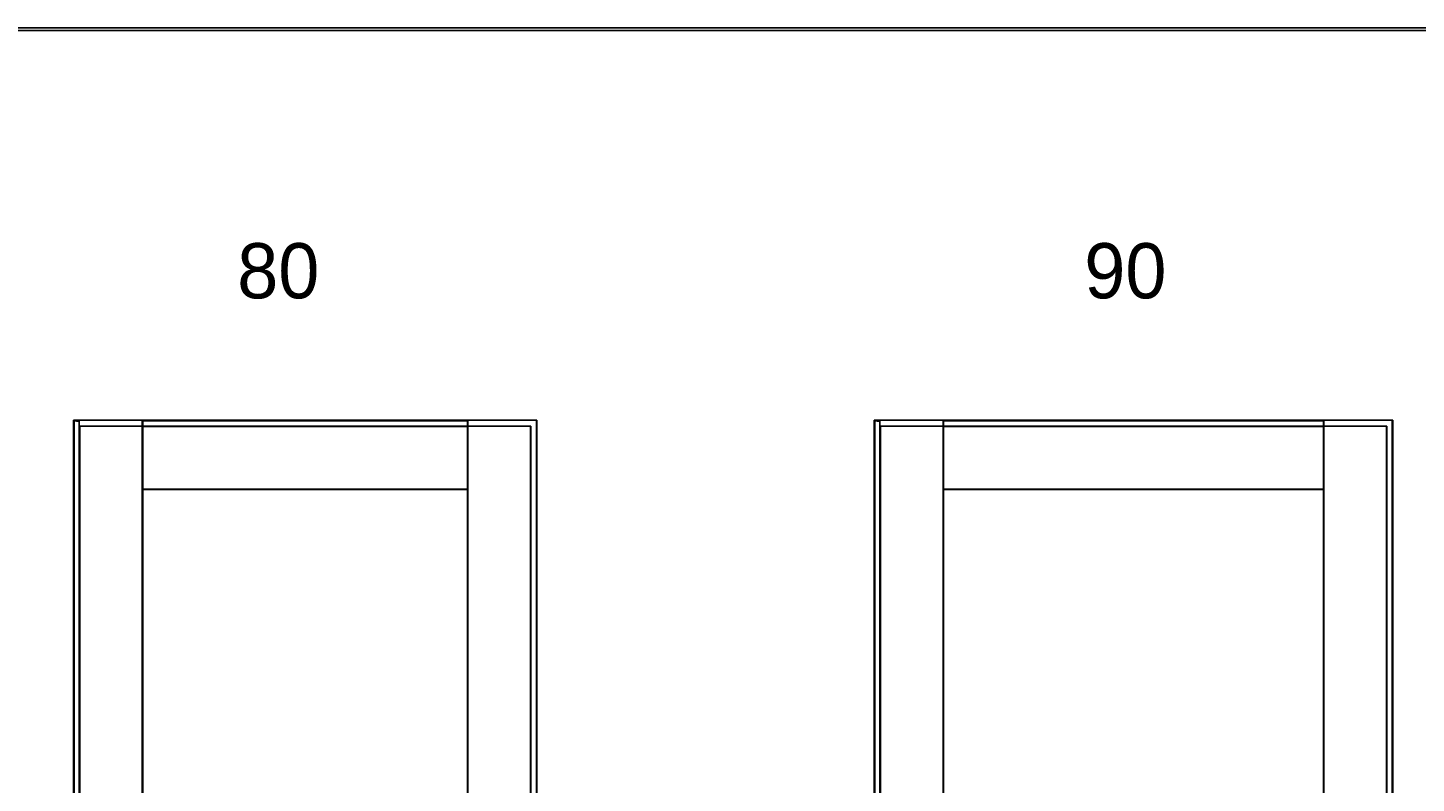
# Model space of a CAD drawing. Header units: millimetres. Extents: x 0 to 17620, y 0 to 4200.
# Tile 8 of 20: x 4020 to 6534, y 2831 to 4200. Entities that reach past the tile are written whole.
import ezdxf
from ezdxf.lldxf.tags import DXFTag

# ---------------------------------------------------------------- set-up
doc = ezdxf.new("R2010")
doc.units = ezdxf.units.MM
for name, color, linetype in [('1', 250, 'Continuous'), ('151', 250, 'Continuous'), ('152', 250, 'Continuous'), ('256', 250, 'Continuous')]:
    doc.layers.add(name, color=color, linetype=linetype)
doc.styles.add('Montserrat', font='Montserrat-Regular.ttf')
tags = doc.linetypes.add('DASHED', pattern=[25.72, 12.86, -12.86]).pattern_tags.tags
tags[6:7] = [DXFTag(74, 4), DXFTag(75, 0), DXFTag(340, '0'), DXFTag(46, 0.0), DXFTag(50, 0.0), DXFTag(44, 0.0), DXFTag(45, 0.0)]
tags[4:5] = [DXFTag(74, 4), DXFTag(75, 0), DXFTag(340, '0'), DXFTag(46, 0.0), DXFTag(50, 0.0), DXFTag(44, 0.0), DXFTag(45, 0.0)]

msp = doc.modelspace()

# ---------------------------------------------------------------- linework, layer by layer
at = {"layer": '151', "linetype": 'DASHED'}
for p, q in [((5552.4, 3488.7), (5553.7, 3487.4)), ((5553.7, 1461.7), (5553.7, 3487.4)), ((6488.4, 3488.7), (5555.4, 3488.7)), ((5562.9, 3487.2), (5562.9, 3478.2)), ((5562.9, 3478.2), (5562.9, 1461.7)), ((6480.9, 3478.2), (5562.9, 3478.2)), ((5563.8, 3478.2), (5563.8, 1461.7)), ((6365.9, 3477.4), (5677.9, 3477.4)), ((6480.1, 1461.7), (6480.1, 3478.2)), ((6480.9, 3478.2), (6480.9, 1461.7)), ((6489.9, 3487.2), (6491.4, 3488.7)), ((6491.4, 1464.7), (6491.4, 3485.7))]:
    msp.add_line(p, q, dxfattribs=at)
at = {"layer": '151', "linetype": 'Continuous'}
for p, q in [((5552.4, 3488.7), (5553.3, 3488.7)), ((5552.4, 1461.7), (5552.4, 3488.7)), ((5677.1, 3488.7), (5553.3, 3488.7)), ((5553.3, 1461.7), (5553.3, 3488.7)), ((5677.1, 3488.7), (5677.9, 3488.7)), ((5677.1, 3488.7), (5677.1, 2576.7)), ((5677.9, 3488.7), (6365.9, 3488.7)), ((5677.9, 2576.7), (5677.9, 3488.7)), ((5677.9, 3487.9), (6365.9, 3487.9)), ((6365.9, 3488.7), (6366.8, 3488.7)), ((6365.9, 1461.7), (6365.9, 3488.7)), ((6366.8, 3488.7), (6490.6, 3488.7)), ((6366.8, 1461.7), (6366.8, 3488.7)), ((6490.6, 3488.7), (6491.4, 3488.7)), ((6490.6, 3488.7), (6490.6, 1461.7)), ((6491.4, 1461.7), (6491.4, 3488.7)), ((6365.9, 3364.1), (5677.9, 3364.1)), ((5677.9, 3363.2), (6365.9, 3363.2))]:
    msp.add_line(p, q, dxfattribs=at)
at = {"layer": '151', "linetype": 'DASHED'}
msp.add_ellipse((4383.7, 3487.2), major_axis=(1179.2, 0), ratio=0.001272, start_param=0, end_param=0.124906, dxfattribs=at)
at = {"layer": '152', "linetype": 'Continuous'}
for p, q in [((4102.4, 3488.7), (4103.3, 3488.7)), ((4102.4, 1461.7), (4102.4, 3488.7)), ((4227.1, 3488.7), (4103.3, 3488.7)), ((4103.3, 1461.7), (4103.3, 3488.7)), ((4227.1, 3488.7), (4227.9, 3488.7)), ((4227.1, 3488.7), (4227.1, 2576.7)), ((4227.9, 2576.7), (4227.9, 3488.7)), ((4227.9, 3488.7), (4815.9, 3488.7)), ((4227.9, 3487.9), (4815.9, 3487.9)), ((4815.9, 3488.7), (4816.8, 3488.7)), ((4815.9, 1461.7), (4815.9, 3488.7)), ((4816.8, 3488.7), (4940.6, 3488.7)), ((4816.8, 1461.7), (4816.8, 3488.7)), ((4940.6, 3488.7), (4940.6, 1461.7)), ((4940.6, 3488.7), (4941.4, 3488.7)), ((4941.4, 1461.7), (4941.4, 3488.7)), ((4815.9, 3364.1), (4227.9, 3364.1)), ((4227.9, 3363.2), (4815.9, 3363.2))]:
    msp.add_line(p, q, dxfattribs=at)
at = {"layer": '152', "linetype": 'DASHED'}
for p, q in [((4102.4, 3488.7), (4103.7, 3487.4)), ((4103.7, 1461.7), (4103.7, 3487.4)), ((4938.4, 3488.7), (4105.4, 3488.7)), ((4112.9, 3487.2), (4112.9, 3478.2)), ((4112.9, 3478.2), (4112.9, 1461.7)), ((4930.9, 3478.2), (4112.9, 3478.2)), ((4113.8, 3478.2), (4113.8, 1461.7)), ((4815.9, 3477.4), (4227.9, 3477.4)), ((4930.1, 1461.7), (4930.1, 3478.2)), ((4930.9, 3478.2), (4930.9, 1461.7)), ((4939.9, 3487.2), (4941.4, 3488.7)), ((4941.4, 1464.7), (4941.4, 3485.7))]:
    msp.add_line(p, q, dxfattribs=at)
msp.add_ellipse((2933.7, 3487.2), major_axis=(1179.2, 0), ratio=0.001272, start_param=0, end_param=0.124906, dxfattribs=at)
at = {"layer": '256', "linetype": 'Continuous'}
for p, q in [((0, 4200), (11880, 4200)), ((5, 4195), (11875, 4195))]:
    msp.add_line(p, q, dxfattribs=at)

# ---------------------------------------------------------------- texts
at = {"layer": '1', "linetype": 'Continuous', "char_height": 2, "attachment_point": 7, "line_spacing_factor": 1.076592, "style": 'Montserrat'}
for s, insert in [('\\fMontserrat|b0|i0;\\W1.0000;\\H100.00;80\\H2.00;', (4398.9, 3708.2)), ('\\fMontserrat|b0|i0;\\W1.0000;\\H100.00;90\\H2.00;', (5932.9, 3708.2))]:
    msp.add_mtext(s, dxfattribs=dict(at, insert=insert))

doc.saveas('drawing.dxf')
